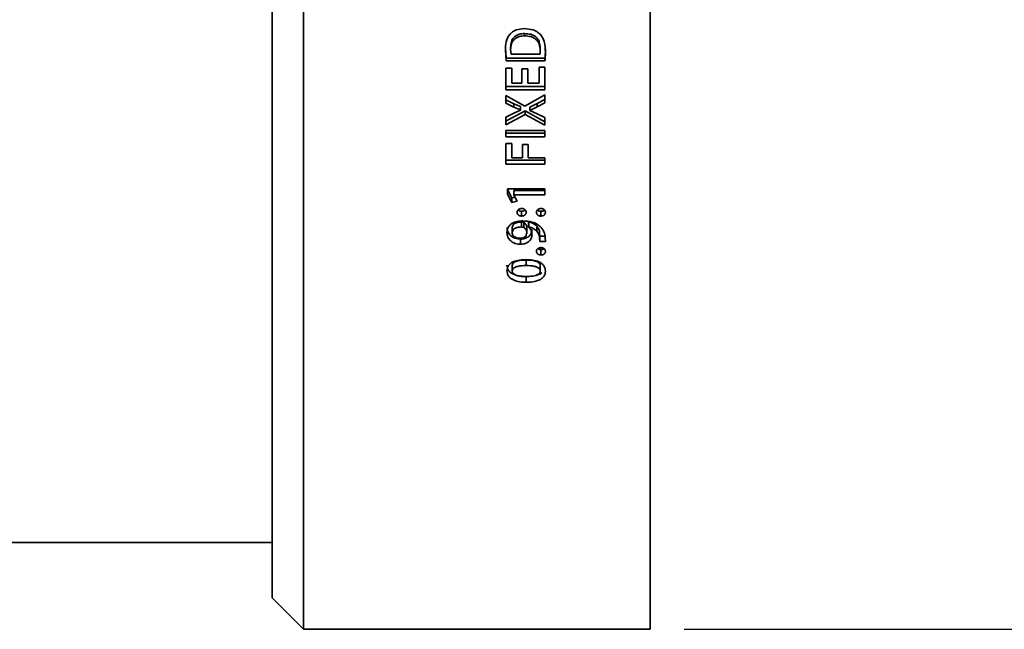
# Model space of a CAD drawing. Header units: millimetres. Extents: x 0 to 1118, y 0 to 864.
# Tile 92 of 96: x 977 to 1024, y 664 to 693. Entities that reach past the tile are written whole.
import ezdxf

# ---------------------------------------------------------------- set-up
doc = ezdxf.new("R2010")
doc.units = ezdxf.units.MM
doc.layers.add('ALPHAREV', color=7, linetype='Continuous', lineweight=25)
doc.styles.add('SLDTEXTSTYLE0', font='TXT', dxfattribs={"width": 0.605})
doc.dimstyles.new('SLDDIMSTYLE0', dxfattribs={"dimtxt": 3.175, "dimasz": 4.572, "dimexe": 0, "dimexo": 0.0625, "dimgap": 0.79375, "dimtad": 0, "dimtih": 1, "dimtoh": 1, "dimdec": 0, "dimlfac": 2, "dimrnd": 1e-09, "dimzin": 12, "dimdsep": 46, "dimtxsty": 'SLDTEXTSTYLE0', "dimsah": 1, "dimcen": 0.09, "dimadec": 0, "dimazin": 3, "dimtfac": 1, "dimtofl": 0, "dimtmove": 0, "dimatfit": 3, "dimfxl": 1, "dimfrac": 2, "dimtolj": 1, "dimtzin": 12, "dimarcsym": 0})

# ---------------------------------------------------------------- blocks, each defined once
blk = doc.blocks.new('_D_16')
at = {"layer": 'ALPHAREV'}
for p, q in [((1008.946, 736.696), (1047.031, 736.696)), ((1045.431, 736.696), (1045.431, 703.735)), ((1047.139, 703.008), (1046.048, 703.008)), ((1046.048, 703.008), (1046.048, 698.135)), ((1055.628, 703.008), (1056.719, 703.008)), ((1056.719, 703.008), (1056.719, 698.135)), ((1046.048, 698.135), (1047.139, 698.135)), ((1056.719, 698.135), (1055.628, 698.135)), ((1045.431, 664.446), (1045.431, 697.407)), ((1008.946, 664.446), (1047.031, 664.446))]:
    blk.add_line(p, q, dxfattribs=at)
for points in [[(1045.431, 736.696), (1044.669, 732.124), (1046.193, 732.124)], [(1045.431, 664.446), (1046.193, 669.018), (1044.669, 669.018)]]:
    blk.add_solid(points, dxfattribs=at)
at = {"layer": 'ALPHAREV', "char_height": 3.175, "attachment_point": 1, "style": 'SLDTEXTSTYLE0'}
for s, insert in [('%%c', (1033.051, 702.219)), ('145', (1037.68, 702.228)), ('5.69', (1047.139, 702.228))]:
    blk.add_mtext(s, dxfattribs=dict(at, insert=insert))

msp = doc.modelspace()

# ---------------------------------------------------------------- linework, layer by layer
at = {"color": 7, "linetype": 'Continuous', "lineweight": 35}
for p, q in [((990.896, 736.696), (990.896, 664.446)), ((1007.346, 736.696), (1007.346, 664.446)), ((989.396, 665.946), (989.396, 735.196)), ((1001.384, 692.615), (1001.384, 692.725)), ((1000.467, 692.062), (1000.504, 691.556)), ((1000.718, 691.972), (1000.718, 692.091)), ((1002.119, 691.929), (1002.119, 692.049)), ((1000.467, 691.943), (1000.504, 691.43)), ((1000.504, 691.556), (1002.347, 691.557)), ((1000.504, 691.556), (1000.504, 691.43)), ((1000.738, 691.747), (1000.718, 691.972)), ((1002.111, 691.747), (1000.738, 691.747)), ((1002.347, 691.557), (1002.347, 691.43)), ((1000.504, 691.43), (1002.347, 691.43)), ((1002.345, 691.124), (1002.068, 691.124)), ((1002.068, 691.124), (1002.068, 690.374)), ((1002.345, 691.124), (1002.345, 690.061)), ((1000.769, 691.085), (1000.492, 691.085)), ((1000.492, 691.085), (1000.492, 690.061)), ((1000.769, 691.085), (1000.769, 690.374)), ((1001.53, 691.045), (1001.256, 691.045)), ((1001.256, 691.045), (1001.256, 690.374)), ((1001.53, 691.045), (1001.53, 690.374)), ((1000.492, 690.206), (1002.345, 690.206)), ((1001.256, 690.374), (1000.769, 690.374)), ((1002.068, 690.374), (1001.53, 690.374)), ((1000.492, 690.061), (1002.345, 690.061)), ((1001.396, 689.278), (1000.492, 689.793)), ((1000.492, 689.793), (1000.492, 689.425)), ((1002.345, 689.814), (1001.396, 689.278)), ((1002.345, 689.814), (1002.345, 689.443)), ((1000.492, 689.579), (1000.874, 689.394)), ((1000.492, 689.425), (1000.874, 689.237)), ((1000.874, 689.237), (1000.874, 689.394)), ((1000.874, 689.394), (1001.185, 689.257)), ((1000.874, 689.237), (1001.185, 689.098)), ((1001.185, 689.098), (1001.185, 689.257)), ((1001.627, 689.237), (1001.976, 689.409)), ((1001.627, 689.078), (1001.976, 689.252)), ((1001.627, 689.078), (1001.627, 689.237)), ((1001.976, 689.409), (1002.345, 689.597)), ((1001.976, 689.252), (1002.345, 689.443)), ((1001.976, 689.252), (1001.976, 689.409)), ((1000.492, 688.562), (1001.407, 689.052)), ((1000.874, 688.948), (1000.492, 688.758)), ((1000.492, 688.393), (1001.407, 688.891)), ((1000.492, 688.758), (1000.492, 688.393)), ((1001.185, 689.094), (1000.874, 688.948)), ((1001.185, 689.098), (1001.185, 689.094)), ((1001.407, 688.891), (1001.407, 689.052)), ((1001.407, 689.052), (1002.345, 688.541)), ((1001.407, 688.891), (1002.345, 688.373)), ((1001.627, 689.07), (1001.627, 689.078)), ((1001.976, 688.911), (1001.627, 689.07)), ((1002.345, 688.738), (1001.976, 688.911)), ((1002.345, 688.738), (1002.345, 688.373)), ((1002.345, 688.13), (1000.492, 688.13)), ((1000.492, 688.13), (1000.492, 687.824)), ((1000.492, 688), (1002.345, 688)), ((1000.492, 687.824), (1002.345, 687.824)), ((1002.345, 688.13), (1002.345, 687.824)), ((1000.769, 687.506), (1000.492, 687.506)), ((1000.492, 687.506), (1000.492, 686.526)), ((1000.769, 687.506), (1000.769, 686.828)), ((1001.557, 687.459), (1001.28, 687.459)), ((1001.28, 687.459), (1001.28, 686.828)), ((1001.557, 687.459), (1001.557, 686.828)), ((1000.492, 686.72), (1002.345, 686.72)), ((1000.492, 686.526), (1002.345, 686.526)), ((1001.28, 686.828), (1000.769, 686.828)), ((1002.345, 686.828), (1001.557, 686.828)), ((1002.345, 686.828), (1002.345, 686.526)), ((1000.569, 685.361), (1000.569, 685.105)), ((1002.345, 685.361), (1000.569, 685.361)), ((1000.569, 685.319), (1000.782, 684.933)), ((1000.569, 685.105), (1000.782, 684.714)), ((1000.872, 685.28), (1002.345, 685.28)), ((1000.872, 685.28), (1000.872, 685.065)), ((1000.872, 685.065), (1000.872, 685.06)), ((1000.872, 685.065), (1002.345, 685.065)), ((1001.036, 684.766), (1000.872, 685.06)), ((1002.345, 685.361), (1002.345, 685.065)), ((1000.782, 684.933), (1000.926, 684.962)), ((1000.782, 684.933), (1000.782, 684.714)), ((1000.782, 684.714), (1001.036, 684.766)), ((1001.242, 684.29), (1001.242, 684.062)), ((1002.157, 684.062), (1002.157, 684.29)), ((1001.242, 683.544), (1001.242, 683.78)), ((1001.338, 683.527), (1001.338, 683.763)), ((1001.574, 683.775), (1001.576, 683.78)), ((1001.574, 683.775), (1001.574, 683.539)), ((1001.576, 683.78), (1001.576, 683.545)), ((1000.794, 683.269), (1000.794, 683.508)), ((1001.486, 683.269), (1001.486, 683.508)), ((1001.574, 683.539), (1001.576, 683.545)), ((1001.963, 683.578), (1001.963, 683.34)), ((1002.096, 683.259), (1002.096, 683.016)), ((1002.096, 683.259), (1002.101, 683.101)), ((1002.104, 682.908), (1002.104, 683.152)), ((1001.179, 682.968), (1001.179, 682.721)), ((1002.096, 683.016), (1002.101, 682.856)), ((1002.101, 683.101), (1002.368, 683.102)), ((1002.101, 682.856), (1002.368, 682.856)), ((1002.368, 682.856), (1002.362, 683.031)), ((1002.156, 682.215), (1002.156, 682.469)), ((1001.451, 681.714), (1001.451, 681.975)), ((1000.795, 681.455), (1000.795, 681.719)), ((1002.119, 681.454), (1002.119, 681.719)), ((1001.462, 681.19), (1001.462, 680.918)), ((940.646, 668.571), (989.396, 668.571)), ((989.396, 665.946), (990.896, 664.446)), ((990.896, 664.446), (1007.346, 664.446))]:
    msp.add_line(p, q, dxfattribs=at)
for points, knots in [([(1001.373, 692.959), (1001.242, 692.95), (1001.045, 692.936), (1000.808, 692.818), (1000.717, 692.727), (1000.671, 692.681)], [0, 0, 0, 0, 0.49939, 0.749805, 1, 1, 1, 1]), ([(1002.134, 692.681), (1002.083, 692.727), (1001.979, 692.818), (1001.722, 692.934), (1001.513, 692.949), (1001.373, 692.959)], [0, 0, 0, 0, 0.250154, 0.500537, 1, 1, 1, 1]), ([(1000.671, 692.681), (1000.634, 692.627), (1000.559, 692.519), (1000.481, 692.267), (1000.473, 692.073), (1000.467, 691.943)], [0, 0, 0, 0, 0.2498302, 0.4999657, 1, 1, 1, 1]), ([(1000.718, 692.091), (1000.724, 692.177), (1000.733, 692.307), (1000.806, 692.465), (1000.889, 692.567), (1000.995, 692.644), (1001.161, 692.713), (1001.295, 692.72), (1001.384, 692.725)], [0, 0, 0, 0, 0.248167, 0.375211, 0.497539, 0.622675, 0.748519, 1, 1, 1, 1]), ([(1000.718, 691.972), (1000.724, 692.059), (1000.733, 692.191), (1000.806, 692.351), (1000.889, 692.454), (1000.995, 692.533), (1001.16, 692.602), (1001.295, 692.61), (1001.384, 692.615)], [0, 0, 0, 0, 0.24985, 0.377489, 0.500024, 0.624935, 0.750187, 1, 1, 1, 1]), ([(1001.384, 692.725), (1001.481, 692.72), (1001.629, 692.711), (1001.81, 692.642), (1001.929, 692.561), (1002.02, 692.453), (1002.104, 692.283), (1002.113, 692.142), (1002.119, 692.049)], [0, 0, 0, 0, 0.251665, 0.381717, 0.502745, 0.625074, 0.752104, 1, 1, 1, 1]), ([(1001.384, 692.615), (1001.481, 692.609), (1001.629, 692.601), (1001.81, 692.53), (1001.929, 692.448), (1002.02, 692.339), (1002.104, 692.167), (1002.113, 692.024), (1002.119, 691.929)], [0, 0, 0, 0, 0.250035, 0.379464, 0.500248, 0.622763, 0.750384, 1, 1, 1, 1]), ([(1002.37, 691.862), (1002.362, 692.006), (1002.351, 692.223), (1002.262, 692.502), (1002.177, 692.622), (1002.134, 692.681)], [0, 0, 0, 0, 0.499984, 0.750186, 1, 1, 1, 1]), ([(1002.119, 691.929), (1002.119, 691.899), (1002.12, 691.838), (1002.114, 691.777), (1002.111, 691.747)], [0, 0, 0, 0, 0.500158, 1, 1, 1, 1]), ([(1002.347, 691.557), (1002.354, 691.627), (1002.368, 691.769), (1002.369, 691.912), (1002.37, 691.983)], [0, 0, 0, 0, 0.4999477, 1, 1, 1, 1]), ([(1002.347, 691.43), (1002.354, 691.502), (1002.368, 691.645), (1002.369, 691.79), (1002.37, 691.862)], [0, 0, 0, 0, 0.499927, 1, 1, 1, 1]), ([(1001.242, 684.422), (1001.215, 684.42), (1001.16, 684.415), (1001.098, 684.383), (1001.061, 684.347), (1001.033, 684.304), (1001.029, 684.267), (1001.027, 684.242)], [0, 0, 0, 0, 0.250242, 0.499686, 0.62585, 0.750333, 1, 1, 1, 1]), ([(1001.027, 684.242), (1001.029, 684.217), (1001.034, 684.18), (1001.061, 684.137), (1001.089, 684.11), (1001.122, 684.088), (1001.16, 684.073), (1001.201, 684.064), (1001.228, 684.063), (1001.242, 684.062)], [0, 0, 0, 0, 0.249211, 0.373336, 0.499408, 0.622279, 0.749598, 0.87473, 1, 1, 1, 1]), ([(1001.072, 684.356), (1001.078, 684.35), (1001.092, 684.335), (1001.123, 684.316), (1001.16, 684.301), (1001.201, 684.293), (1001.228, 684.291), (1001.242, 684.29)], [0, 0, 0, 0, 0.1376285, 0.3488366, 0.5679586, 0.7837887, 1, 1, 1, 1]), ([(1001.455, 684.242), (1001.452, 684.267), (1001.449, 684.304), (1001.422, 684.347), (1001.395, 684.375), (1001.361, 684.397), (1001.324, 684.412), (1001.283, 684.42), (1001.256, 684.422), (1001.242, 684.422)], [0, 0, 0, 0, 0.2492, 0.374351, 0.499303, 0.623212, 0.749508, 0.874685, 1, 1, 1, 1]), ([(1001.242, 684.29), (1001.27, 684.293), (1001.311, 684.296), (1001.361, 684.316), (1001.391, 684.335), (1001.405, 684.35), (1001.411, 684.356)], [0, 0, 0, 0, 0.4307983, 0.6464609, 0.8614319, 1, 1, 1, 1]), ([(1001.242, 684.062), (1001.27, 684.064), (1001.311, 684.068), (1001.361, 684.088), (1001.394, 684.11), (1001.422, 684.137), (1001.441, 684.17), (1001.453, 684.205), (1001.455, 684.23), (1001.455, 684.242)], [0, 0, 0, 0, 0.249446, 0.374565, 0.499613, 0.624676, 0.74972, 0.874773, 1, 1, 1, 1]), ([(1002.157, 684.422), (1002.13, 684.42), (1002.074, 684.415), (1002.012, 684.384), (1001.975, 684.347), (1001.955, 684.315), (1001.944, 684.279), (1001.942, 684.254), (1001.941, 684.242)], [0, 0, 0, 0, 0.249783, 0.500261, 0.624351, 0.748073, 0.874629, 1, 1, 1, 1]), ([(1001.941, 684.242), (1001.944, 684.217), (1001.948, 684.18), (1001.976, 684.137), (1002.004, 684.11), (1002.037, 684.088), (1002.075, 684.073), (1002.116, 684.064), (1002.143, 684.063), (1002.157, 684.062)], [0, 0, 0, 0, 0.249186, 0.373846, 0.499268, 0.62303, 0.749512, 0.874687, 1, 1, 1, 1]), ([(1001.987, 684.356), (1001.993, 684.35), (1002.016, 684.326), (1002.062, 684.304), (1002.116, 684.293), (1002.143, 684.291), (1002.157, 684.29)], [0, 0, 0, 0, 0.141117, 0.568596, 0.784108, 1, 1, 1, 1]), ([(1002.37, 684.242), (1002.367, 684.267), (1002.363, 684.303), (1002.337, 684.347), (1002.31, 684.374), (1002.276, 684.396), (1002.226, 684.417), (1002.185, 684.42), (1002.157, 684.422)], [0, 0, 0, 0, 0.250394, 0.373888, 0.497674, 0.623244, 0.748357, 1, 1, 1, 1]), ([(1002.157, 684.29), (1002.184, 684.293), (1002.238, 684.298), (1002.296, 684.326), (1002.319, 684.35), (1002.325, 684.356)], [0, 0, 0, 0, 0.43223, 0.861987, 1, 1, 1, 1]), ([(1002.157, 684.062), (1002.184, 684.064), (1002.225, 684.068), (1002.276, 684.088), (1002.309, 684.11), (1002.336, 684.138), (1002.363, 684.181), (1002.367, 684.217), (1002.37, 684.242)], [0, 0, 0, 0, 0.24963, 0.3748713, 0.5000378, 0.6271905, 0.7503689, 1, 1, 1, 1]), ([(1001.303, 683.833), (1001.21, 683.829), (1001.026, 683.82), (1000.809, 683.735), (1000.67, 683.627), (1000.568, 683.487), (1000.554, 683.365), (1000.544, 683.283)], [0, 0, 0, 0, 0.250459, 0.50017, 0.625422, 0.750604, 1, 1, 1, 1]), ([(1000.794, 683.508), (1000.796, 683.53), (1000.8, 683.575), (1000.828, 683.637), (1000.877, 683.69), (1000.963, 683.739), (1001.088, 683.775), (1001.191, 683.778), (1001.242, 683.78)], [0, 0, 0, 0, 0.124096, 0.248211, 0.367514, 0.497724, 0.748467, 1, 1, 1, 1]), ([(1001.242, 683.78), (1001.259, 683.78), (1001.292, 683.779), (1001.323, 683.768), (1001.338, 683.763)], [0, 0, 0, 0, 0.501393, 1, 1, 1, 1]), ([(1002.118, 683.574), (1002.062, 683.617), (1001.95, 683.703), (1001.675, 683.811), (1001.451, 683.825), (1001.303, 683.833)], [0, 0, 0, 0, 0.25008, 0.500435, 1, 1, 1, 1]), ([(1001.338, 683.763), (1001.361, 683.748), (1001.407, 683.718), (1001.454, 683.654), (1001.481, 683.582), (1001.484, 683.533), (1001.486, 683.508)], [0, 0, 0, 0, 0.250897, 0.501078, 0.750483, 1, 1, 1, 1]), ([(1001.576, 683.78), (1001.651, 683.762), (1001.802, 683.726), (1001.91, 683.627), (1001.963, 683.578)], [0, 0, 0, 0, 0.501751, 1, 1, 1, 1]), ([(1000.544, 683.522), (1000.553, 683.45), (1000.565, 683.34), (1000.642, 683.21), (1000.749, 683.098), (1000.928, 682.991), (1001.095, 682.976), (1001.179, 682.968)], [0, 0, 0, 0, 0.248392, 0.373247, 0.498428, 0.748637, 1, 1, 1, 1]), ([(1000.544, 683.283), (1000.553, 683.209), (1000.565, 683.098), (1000.642, 682.966), (1000.722, 682.881), (1000.82, 682.811), (1000.969, 682.74), (1001.095, 682.729), (1001.179, 682.721)], [0, 0, 0, 0, 0.249702, 0.37492, 0.500116, 0.625365, 0.750569, 1, 1, 1, 1]), ([(1000.794, 683.269), (1000.796, 683.291), (1000.8, 683.336), (1000.828, 683.399), (1000.877, 683.453), (1000.963, 683.503), (1001.088, 683.54), (1001.191, 683.543), (1001.242, 683.544)], [0, 0, 0, 0, 0.125156, 0.250121, 0.369812, 0.499935, 0.749746, 1, 1, 1, 1]), ([(1001.16, 683.006), (1001.116, 683.009), (1001.028, 683.014), (1000.925, 683.056), (1000.86, 683.107), (1000.822, 683.156), (1000.799, 683.211), (1000.795, 683.249), (1000.794, 683.269)], [0, 0, 0, 0, 0.250182, 0.499532, 0.624711, 0.749775, 0.874749, 1, 1, 1, 1]), ([(1001.486, 683.269), (1001.482, 683.232), (1001.476, 683.177), (1001.435, 683.113), (1001.378, 683.06), (1001.285, 683.015), (1001.202, 683.009), (1001.16, 683.006)], [0, 0, 0, 0, 0.249739, 0.375217, 0.500184, 0.74973, 1, 1, 1, 1]), ([(1001.179, 682.968), (1001.252, 682.973), (1001.36, 682.981), (1001.491, 683.035), (1001.577, 683.092), (1001.647, 683.163), (1001.715, 683.274), (1001.726, 683.368), (1001.733, 683.43)], [0, 0, 0, 0, 0.251398, 0.377311, 0.50249, 0.627253, 0.752129, 1, 1, 1, 1]), ([(1001.179, 682.721), (1001.252, 682.726), (1001.36, 682.734), (1001.492, 682.789), (1001.578, 682.847), (1001.647, 682.919), (1001.716, 683.031), (1001.726, 683.126), (1001.733, 683.19)], [0, 0, 0, 0, 0.249791, 0.375142, 0.500142, 0.625048, 0.750466, 1, 1, 1, 1]), ([(1001.242, 683.544), (1001.259, 683.544), (1001.292, 683.543), (1001.323, 683.532), (1001.338, 683.527)], [0, 0, 0, 0, 0.501081, 1, 1, 1, 1]), ([(1001.338, 683.527), (1001.361, 683.512), (1001.407, 683.481), (1001.454, 683.416), (1001.481, 683.344), (1001.484, 683.294), (1001.486, 683.269)], [0, 0, 0, 0, 0.249735, 0.49972, 0.74965, 1, 1, 1, 1]), ([(1001.733, 683.19), (1001.727, 683.254), (1001.717, 683.352), (1001.651, 683.47), (1001.6, 683.516), (1001.574, 683.539)], [0, 0, 0, 0, 0.4994639, 0.749783, 1, 1, 1, 1]), ([(1001.576, 683.545), (1001.652, 683.526), (1001.802, 683.489), (1001.91, 683.389), (1001.963, 683.34)], [0, 0, 0, 0, 0.50066, 1, 1, 1, 1]), ([(1001.963, 683.578), (1001.998, 683.529), (1002.069, 683.431), (1002.087, 683.316), (1002.096, 683.259)], [0, 0, 0, 0, 0.500271, 1, 1, 1, 1]), ([(1001.963, 683.34), (1001.998, 683.29), (1002.069, 683.19), (1002.087, 683.074), (1002.096, 683.016)], [0, 0, 0, 0, 0.499648, 1, 1, 1, 1]), ([(1002.362, 683.031), (1002.348, 683.13), (1002.319, 683.329), (1002.185, 683.493), (1002.118, 683.574)], [0, 0, 0, 0, 0.500652, 1, 1, 1, 1]), ([(1002.156, 682.564), (1002.128, 682.562), (1002.087, 682.559), (1002.036, 682.539), (1002.002, 682.518), (1001.975, 682.491), (1001.948, 682.449), (1001.944, 682.413), (1001.941, 682.389)], [0, 0, 0, 0, 0.2498785, 0.3765745, 0.500174, 0.6269147, 0.75047, 1, 1, 1, 1]), ([(1001.941, 682.389), (1001.944, 682.365), (1001.948, 682.33), (1001.976, 682.288), (1002.003, 682.261), (1002.037, 682.24), (1002.074, 682.226), (1002.115, 682.217), (1002.142, 682.216), (1002.156, 682.215)], [0, 0, 0, 0, 0.249188, 0.374101, 0.499327, 0.62232, 0.749522, 0.874693, 1, 1, 1, 1]), ([(1002.003, 682.517), (1002.003, 682.516), (1002.013, 682.507), (1002.037, 682.494), (1002.074, 682.479), (1002.115, 682.471), (1002.142, 682.47), (1002.156, 682.469)], [0, 0, 0, 0, 0.011304, 0.2536428, 0.5045939, 0.7520771, 1, 1, 1, 1]), ([(1002.37, 682.389), (1002.367, 682.413), (1002.363, 682.449), (1002.336, 682.491), (1002.309, 682.518), (1002.275, 682.539), (1002.238, 682.554), (1002.197, 682.562), (1002.17, 682.563), (1002.156, 682.564)], [0, 0, 0, 0, 0.249296, 0.374148, 0.499312, 0.623941, 0.749533, 0.874697, 1, 1, 1, 1]), ([(1002.156, 682.469), (1002.183, 682.471), (1002.237, 682.476), (1002.289, 682.499), (1002.308, 682.516), (1002.308, 682.516)], [0, 0, 0, 0, 0.497833, 0.992654, 1, 1, 1, 1]), ([(1002.156, 682.215), (1002.183, 682.217), (1002.238, 682.221), (1002.299, 682.253), (1002.336, 682.288), (1002.356, 682.319), (1002.368, 682.354), (1002.369, 682.377), (1002.37, 682.389)], [0, 0, 0, 0, 0.249829, 0.498932, 0.624163, 0.749369, 0.874599, 1, 1, 1, 1]), ([(1001.446, 681.994), (1001.343, 681.991), (1001.137, 681.984), (1000.887, 681.916), (1000.713, 681.82), (1000.613, 681.717), (1000.555, 681.593), (1000.547, 681.505), (1000.544, 681.462)], [0, 0, 0, 0, 0.250321, 0.500082, 0.625115, 0.749977, 0.874886, 1, 1, 1, 1]), ([(1000.794, 681.719), (1000.799, 681.747), (1000.805, 681.789), (1000.841, 681.837), (1000.889, 681.876), (1000.961, 681.912), (1001.15, 681.967), (1001.317, 681.972), (1001.451, 681.975)], [0, 0, 0, 0, 0.123275, 0.185422, 0.247815, 0.372774, 0.498276, 1, 1, 1, 1]), ([(1002.37, 681.445), (1002.366, 681.49), (1002.359, 681.58), (1002.3, 681.708), (1002.198, 681.814), (1002.02, 681.915), (1001.763, 681.984), (1001.552, 681.99), (1001.446, 681.994)], [0, 0, 0, 0, 0.125104, 0.249995, 0.374869, 0.49993, 0.749621, 1, 1, 1, 1]), ([(1001.451, 681.975), (1001.587, 681.971), (1001.759, 681.967), (1001.951, 681.911), (1002.024, 681.874), (1002.071, 681.836), (1002.099, 681.801), (1002.116, 681.761), (1002.118, 681.733), (1002.119, 681.719)], [0, 0, 0, 0, 0.501296, 0.638203, 0.751646, 0.816881, 0.87613, 0.938081, 1, 1, 1, 1]), ([(1000.543, 681.726), (1000.547, 681.682), (1000.556, 681.594), (1000.616, 681.47), (1000.719, 681.37), (1000.834, 681.299), (1000.919, 681.278), (1000.953, 681.27)], [0, 0, 0, 0, 0.212598, 0.425256, 0.639863, 0.853224, 1, 1, 1, 1]), ([(1000.543, 681.462), (1000.547, 681.417), (1000.556, 681.328), (1000.616, 681.203), (1000.719, 681.1), (1000.894, 681), (1001.147, 680.93), (1001.357, 680.922), (1001.462, 680.918)], [0, 0, 0, 0, 0.125096, 0.250005, 0.375594, 0.499994, 0.749678, 1, 1, 1, 1]), ([(1000.794, 681.455), (1000.799, 681.483), (1000.805, 681.525), (1000.841, 681.574), (1000.888, 681.614), (1000.961, 681.65), (1001.15, 681.706), (1001.317, 681.711), (1001.451, 681.714)], [0, 0, 0, 0, 0.124486, 0.187042, 0.249655, 0.37466, 0.499929, 1, 1, 1, 1]), ([(1001.462, 681.194), (1001.326, 681.197), (1001.157, 681.201), (1000.967, 681.26), (1000.893, 681.297), (1000.844, 681.336), (1000.816, 681.372), (1000.798, 681.412), (1000.796, 681.44), (1000.795, 681.455)], [0, 0, 0, 0, 0.499616, 0.6247558, 0.7498142, 0.8153184, 0.87491, 0.9374316, 1, 1, 1, 1]), ([(1001.451, 681.714), (1001.587, 681.71), (1001.759, 681.705), (1001.951, 681.649), (1002.024, 681.612), (1002.071, 681.574), (1002.099, 681.537), (1002.116, 681.497), (1002.118, 681.469), (1002.119, 681.454)], [0, 0, 0, 0, 0.4996816, 0.6363442, 0.7498382, 0.8152995, 0.8749259, 0.9374355, 1, 1, 1, 1]), ([(1002.119, 681.454), (1002.118, 681.44), (1002.116, 681.412), (1002.094, 681.36), (1002.042, 681.307), (1001.957, 681.262), (1001.768, 681.201), (1001.596, 681.197), (1001.462, 681.194)], [0, 0, 0, 0, 0.062231, 0.1246197, 0.242105, 0.3612772, 0.500106, 1, 1, 1, 1]), ([(1001.462, 680.918), (1001.565, 680.922), (1001.771, 680.93), (1002.021, 680.997), (1002.195, 681.092), (1002.297, 681.192), (1002.347, 681.294), (1002.366, 681.379), (1002.369, 681.423), (1002.37, 681.445)], [0, 0, 0, 0, 0.250314, 0.500022, 0.62508, 0.749904, 0.874735, 0.937354, 1, 1, 1, 1]), ([(1001.462, 681.19), (1001.566, 681.194), (1001.773, 681.2), (1002.016, 681.271), (1002.16, 681.336), (1002.196, 681.372), (1002.2, 681.375)], [0, 0, 0, 0, 0.393625, 0.785789, 0.981622, 1, 1, 1, 1]), ([(1001.096, 681.229), (1001.113, 681.223), (1001.23, 681.188), (1001.355, 681.189), (1001.462, 681.19)], [0, 0, 0, 0, 0.1512815, 1, 1, 1, 1])]:
    msp.add_open_spline(points, degree=3, knots=knots, dxfattribs=at)

# ---------------------------------------------------------------- dimensions: what is measured, and where the dimension line sits
at = {"layer": 'ALPHAREV'}
dim = msp.add_linear_dim(base=(1045.431028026, 736.696388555), p1=(1007.346114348, 664.446388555), p2=(1007.346114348, 736.696388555), angle=90, text='%%c<>', dimstyle='SLDDIMSTYLE0', dxfattribs=at)
dim.commit()
dim.dimension.update_dxf_attribs({"geometry": '_D_16', "text_midpoint": (1045.431028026, 700.571388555), "dimtype": 160})

doc.saveas('drawing.dxf')
